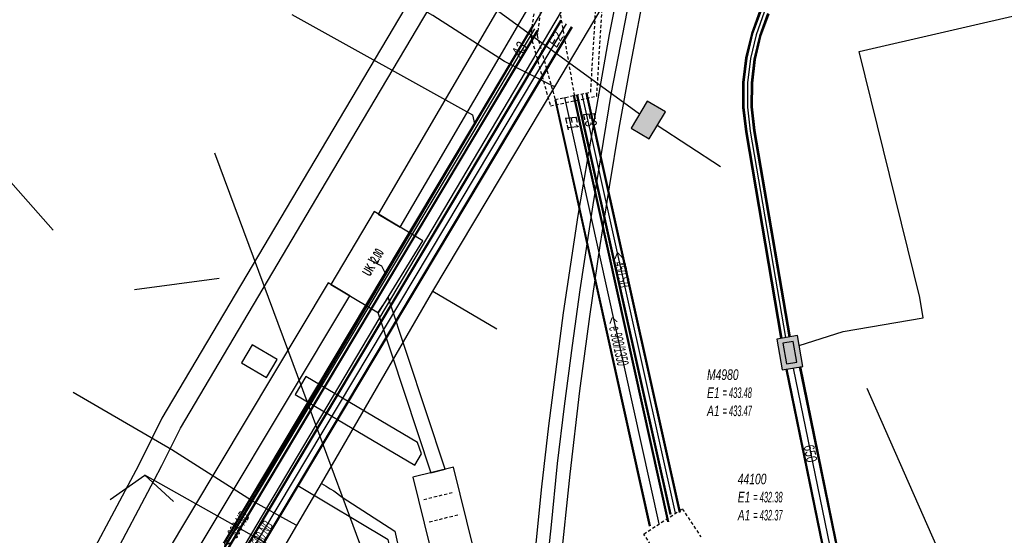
# Model space of a CAD drawing. Header units: metres. Extents: x 2695563 to 2696938, y 1260544 to 1262032.
# Tile 219 of 256: x 2696344 to 2696391, y 1261620 to 1261645. Entities that reach past the tile are written whole.
import ezdxf

# ---------------------------------------------------------------- set-up
doc = ezdxf.new("R2010")
doc.units = ezdxf.units.M
doc.linetypes.add('AUSGEZOGEN', pattern=[0])
doc.linetypes.add('STRICHLINIE2_S3', pattern=[0.25, 0.15, -0.1])
for name, color, linetype in [('AW_LK_ Haltung Text', 7, 'AUSGEZOGEN'), ('AW_LK_Ein-Auslauftext', 24, 'AUSGEZOGEN'), ('AW_LK_Haltung', 24, 'AUSGEZOGEN'), ('AW_LK_Normschacht Text', 24, 'AUSGEZOGEN'), ('AW_LK_Schacht Detaillinie', 24, 'AUSGEZOGEN'), ('AW_LK_Spezialbauwerk Detaillinie', 24, 'AUSGEZOGEN'), ('AW_LK_Spezialbauwerk Detailpolygon', 24, 'AUSGEZOGEN'), ('AW_LK_Trasselinie', 24, 'AUSGEZOGEN'), ('EW_Hoehenpunkt_Text', 7, 'AUSGEZOGEN'), ('EW_LK_Bauwerk_FL_Linie_Punkt', 1, 'AUSGEZOGEN'), ('EW_LK_Trasseabs', 1, 'AUSGEZOGEN'), ('EW_LK_Trasserand', 1, 'AUSGEZOGEN'), ('FM_LK_SW_BAUWERK', 94, 'AUSGEZOGEN'), ('FM_LK_SW_TRASSEKANTE', 94, 'AUSGEZOGEN'), ('FM_LK_SW_TRASSEKANTE_TEXT', 94, 'AUSGEZOGEN'), ('FW_LK_Leitung', 200, 'AUSGEZOGEN'), ('WA_LK_Leitung', 171, 'AUSGEZOGEN')]:
    doc.layers.add(name, color=color, linetype=linetype)
doc.styles.add('ARIAL', font='arial.ttf')
doc.styles.add('ARIALNARROW', font='ARIALN.TTF')
pattern_1 = [(0, (2703955, 1269100), (4050, 4050), [4050, -4050]), (90, (2703955, 1269100), (-4050, 4050), [4050, -4050])]
pattern_2 = [(0, (2708005, 1273150), (6075, 6075), [6075, -6075]), (90, (2708005, 1273150), (-6075, 6075), [6075, -6075])]

# ---------------------------------------------------------------- blocks, each defined once
blk = doc.blocks.new('COMPLEXOBJECT_1603')
at = {"layer": 'EW_LK_Trasserand', "color": 1, "linetype": 'AUSGEZOGEN', "transparency": 33554687}
blk.add_line((6337.745, 11615.16), (6337.702, 11614.09), dxfattribs=at)
for points in [[(6369.752, 11660.383), (6368.012, 11657.287), (6362.225, 11647.532), (6356.215, 11637.382), (6349.482, 11626.016), (6348.584, 11624.204), (6348.23, 11623.526), (6346.162, 11619.639)], [(6347.026, 11619.121), (6349.115, 11623.06), (6349.476, 11623.75), (6350.362, 11625.539), (6357.076, 11636.873), (6363.085, 11647.022), (6368.878, 11656.787), (6370.624, 11659.892), (6369.752, 11660.383)]]:
    blk.add_lwpolyline(points, dxfattribs=at)
for centre, radius, start, end in [((6338.386, 11624.104), 8.967, 265.902, 330.1362), ((6338.153, 11624.41), 10.33, 267.4976, 329.2028)]:
    blk.add_arc(centre, radius, start, end, dxfattribs=at)
blk = doc.blocks.new('COMPLEXOBJECT_1665')
at = {"layer": 'EW_LK_Trasserand', "color": 1, "linetype": 'AUSGEZOGEN', "transparency": 33554687}
blk.add_line((6345.292, 11614.062), (6345.763, 11613.044), dxfattribs=at)
blk.add_lwpolyline([(6349.245, 11616.494), (6358.441, 11631.856), (6357.412, 11632.472), (6348.288, 11617.23)], dxfattribs=at)
for centre, radius, start, end in [((6341.381, 11620.761), 7.757, 300.276, 332.9207), ((6342.354, 11619.967), 7.717, 296.2185, 333.2525)]:
    blk.add_arc(centre, radius, start, end, dxfattribs=at)

msp = doc.modelspace()

# ---------------------------------------------------------------- hatches: boundary and pattern name
at = {"layer": 'EW_LK_Bauwerk_FL_Linie_Punkt', "lineweight": 18, "transparency": 33554687}
h = msp.add_hatch(dxfattribs=at)
h.set_pattern_fill('MUSTER', color=1, scale=4050, style=0, pattern_type=2)
h.set_pattern_definition(pattern_1)
h.paths.add_polyline_path([(2696360.786, 1261630.842), (2696362.902, 1261634.287), (2696360.572, 1261635.677), (2696358.51, 1261632.205)], flags=0)
h = msp.add_hatch(dxfattribs=at)
h.set_pattern_fill('MUSTER', color=1, scale=4050, style=0, pattern_type=2)
h.set_pattern_definition(pattern_1)
h.paths.add_polyline_path([(2696364.027, 1261616.499), (2696365.969, 1261616.978), (2696364.363, 1261623.483), (2696362.421, 1261623.004)], flags=0)
at = {"layer": 'EW_LK_Trasserand', "lineweight": 18, "transparency": 33554687}
h = msp.add_hatch(dxfattribs=at)
h.set_pattern_fill('MUSTER', color=1, scale=6075, style=0, pattern_type=2)
h.set_pattern_definition(pattern_2)
h.paths.add_polyline_path([(2696361.816, 1261634.941), (2696387.511, 1261678.9), (2696386.46, 1261679.52), (2696360.763, 1261635.557)], flags=0)
h = msp.add_hatch(dxfattribs=at)
h.set_pattern_fill('MUSTER', color=1, scale=6075, style=0, pattern_type=2)
h.set_pattern_definition(pattern_2)
h.paths.add_polyline_path([(2696370.722, 1261660.193), (2696368.982, 1261657.097), (2696363.195, 1261647.342), (2696357.185, 1261637.192), (2696350.452, 1261625.826), (2696349.554, 1261624.014), (2696349.2, 1261623.336), (2696347.132, 1261619.449), (2696346.965, 1261619.171), (2696346.789, 1261618.899), (2696346.603, 1261618.633), (2696346.407, 1261618.375), (2696346.202, 1261618.123), (2696345.988, 1261617.88), (2696345.766, 1261617.644), (2696345.535, 1261617.416), (2696345.296, 1261617.197), (2696345.049, 1261616.986), (2696344.795, 1261616.785), (2696344.534, 1261616.593), (2696344.266, 1261616.411), (2696343.991, 1261616.238), (2696343.711, 1261616.076), (2696343.424, 1261615.923), (2696343.133, 1261615.781), (2696342.836, 1261615.65), (2696342.535, 1261615.53), (2696342.23, 1261615.42), (2696341.921, 1261615.322), (2696341.609, 1261615.235), (2696341.293, 1261615.159), (2696340.975, 1261615.095), (2696340.656, 1261615.042), (2696340.334, 1261615.001), (2696340.011, 1261614.971), (2696339.687, 1261614.953), (2696339.363, 1261614.947), (2696339.039, 1261614.953), (2696338.715, 1261614.97), (2696338.672, 1261613.9), (2696339.031, 1261613.891), (2696339.39, 1261613.894), (2696339.748, 1261613.909), (2696340.106, 1261613.937), (2696340.462, 1261613.977), (2696340.817, 1261614.03), (2696341.17, 1261614.095), (2696341.521, 1261614.172), (2696341.868, 1261614.262), (2696342.212, 1261614.363), (2696342.553, 1261614.476), (2696342.889, 1261614.601), (2696343.221, 1261614.738), (2696343.548, 1261614.886), (2696343.869, 1261615.045), (2696344.185, 1261615.216), (2696344.495, 1261615.397), (2696344.798, 1261615.589), (2696345.095, 1261615.791), (2696345.384, 1261616.004), (2696345.665, 1261616.226), (2696345.939, 1261616.458), (2696346.204, 1261616.7), (2696346.461, 1261616.95), (2696346.709, 1261617.209), (2696346.948, 1261617.477), (2696347.178, 1261617.753), (2696347.398, 1261618.037), (2696347.607, 1261618.328), (2696347.807, 1261618.626), (2696347.996, 1261618.931), (2696350.085, 1261622.87), (2696350.446, 1261623.56), (2696351.332, 1261625.349), (2696358.046, 1261636.683), (2696364.055, 1261646.832), (2696369.848, 1261656.597), (2696371.594, 1261659.702)], flags=0)
h = msp.add_hatch(dxfattribs=at)
h.set_pattern_fill('MUSTER', color=1, scale=6075, style=0, pattern_type=2)
h.set_pattern_definition(pattern_2)
h.paths.add_polyline_path([(2696346.733, 1261612.854), (2696346.877, 1261612.927), (2696347.019, 1261613.002), (2696347.159, 1261613.081), (2696347.298, 1261613.162), (2696347.435, 1261613.246), (2696347.57, 1261613.334), (2696347.704, 1261613.423), (2696347.835, 1261613.516), (2696347.965, 1261613.612), (2696348.092, 1261613.71), (2696348.218, 1261613.81), (2696348.341, 1261613.914), (2696348.462, 1261614.02), (2696348.581, 1261614.128), (2696348.698, 1261614.239), (2696348.812, 1261614.352), (2696348.924, 1261614.468), (2696349.033, 1261614.586), (2696349.14, 1261614.706), (2696349.245, 1261614.828), (2696349.347, 1261614.953), (2696349.446, 1261615.079), (2696349.543, 1261615.208), (2696349.637, 1261615.339), (2696349.728, 1261615.471), (2696349.816, 1261615.606), (2696349.902, 1261615.742), (2696349.984, 1261615.88), (2696350.064, 1261616.02), (2696350.141, 1261616.161), (2696350.215, 1261616.304), (2696359.411, 1261631.666), (2696358.382, 1261632.282), (2696349.258, 1261617.04), (2696349.192, 1261616.914), (2696349.124, 1261616.789), (2696349.053, 1261616.665), (2696348.98, 1261616.542), (2696348.905, 1261616.421), (2696348.827, 1261616.301), (2696348.748, 1261616.183), (2696348.666, 1261616.066), (2696348.582, 1261615.951), (2696348.496, 1261615.837), (2696348.408, 1261615.725), (2696348.318, 1261615.615), (2696348.226, 1261615.506), (2696348.132, 1261615.399), (2696348.036, 1261615.293), (2696347.938, 1261615.19), (2696347.838, 1261615.088), (2696347.736, 1261614.988), (2696347.633, 1261614.89), (2696347.528, 1261614.794), (2696347.421, 1261614.7), (2696347.312, 1261614.607), (2696347.201, 1261614.517), (2696347.089, 1261614.429), (2696346.976, 1261614.343), (2696346.86, 1261614.259), (2696346.744, 1261614.177), (2696346.625, 1261614.098), (2696346.506, 1261614.02), (2696346.384, 1261613.945), (2696346.262, 1261613.872)], flags=0)
h = msp.add_hatch(dxfattribs=at)
h.set_pattern_fill('MUSTER', color=1, scale=6075, style=0, pattern_type=2)
h.set_pattern_definition(pattern_2)
h.paths.add_polyline_path([(2696363.963, 1261623.384), (2696361.248, 1261631.596), (2696360.754, 1261630.862), (2696363.281, 1261623.216)], flags=0)
h = msp.add_hatch(dxfattribs=at)
h.set_pattern_fill('MUSTER', color=1, scale=6075, style=0, pattern_type=2)
h.set_pattern_definition(pattern_2)
h.paths.add_polyline_path([(2696355.95, 1261628.619), (2696354.752, 1261629.326), (2696354.244, 1261628.464), (2696355.442, 1261627.758)], flags=0)
h = msp.add_hatch(dxfattribs=at)
h.set_pattern_fill('MUSTER', color=1, scale=6075, style=0, pattern_type=2)
h.set_pattern_definition(pattern_2)
h.paths.add_polyline_path([(2696362.836, 1261624.124), (2696362.647, 1261624.669), (2696357.321, 1261627.81), (2696356.808, 1261626.952), (2696362.518, 1261623.584)], flags=0)
at = {"layer": 'FM_LK_SW_BAUWERK', "transparency": 33554687}
for points in [[(2696372.837, 1261639.661), (2696373.697, 1261639.15), (2696374.463, 1261640.44), (2696373.603, 1261640.951)], [(2696380.763, 1261629.773), (2696379.778, 1261629.598), (2696380.04, 1261628.122), (2696381.025, 1261628.296)], [(2696380.56, 1261629.483), (2696380.068, 1261629.396), (2696380.243, 1261628.411), (2696380.735, 1261628.499)]]:
    msp.add_hatch(color=7, dxfattribs=at).paths.add_polyline_path(points)

# ---------------------------------------------------------------- linework, layer by layer
at = {"layer": 'AW_LK_Haltung', "linetype": 'AUSGEZOGEN', "transparency": 33554687}
for p, q in [((2696349.157, 1261610.793), (2696369.476, 1261644.799)), ((2696349.174, 1261610.783), (2696369.493, 1261644.789)), ((2696349.192, 1261610.772), (2696369.511, 1261644.778)), ((2696349.672, 1261610.486), (2696369.991, 1261644.492)), ((2696349.69, 1261610.475), (2696370.009, 1261644.481)), ((2696349.707, 1261610.465), (2696370.026, 1261644.471)), ((2696368.082, 1261644.475), (2696365.072, 1261639.43)), ((2696368.099, 1261644.465), (2696365.089, 1261639.42)), ((2696368.116, 1261644.455), (2696365.106, 1261639.41)), ((2696368.34, 1261644.321), (2696365.33, 1261639.276)), ((2696368.357, 1261644.311), (2696365.347, 1261639.266)), ((2696368.374, 1261644.301), (2696365.364, 1261639.256)), ((2696373.71, 1261620.679), (2696369.205, 1261641.013)), ((2696373.73, 1261620.684), (2696369.225, 1261641.018)), ((2696373.749, 1261620.688), (2696369.244, 1261641.022)), ((2696374.589, 1261620.874), (2696370.084, 1261641.208)), ((2696374.608, 1261620.878), (2696370.103, 1261641.212)), ((2696374.628, 1261620.883), (2696370.123, 1261641.217)), ((2696374.7, 1261621.233), (2696370.247, 1261641.22)), ((2696374.722, 1261621.238), (2696370.269, 1261641.225)), ((2696374.744, 1261621.243), (2696370.291, 1261641.23)), ((2696375.14, 1261621.331), (2696370.687, 1261641.318)), ((2696375.162, 1261621.336), (2696370.709, 1261641.323)), ((2696375.184, 1261621.341), (2696370.731, 1261641.328)), ((2696365.072, 1261639.43), (2696343.932, 1261604.086)), ((2696365.089, 1261639.42), (2696343.949, 1261604.076)), ((2696365.106, 1261639.41), (2696343.966, 1261604.066)), ((2696365.33, 1261639.276), (2696344.19, 1261603.932)), ((2696365.347, 1261639.266), (2696344.207, 1261603.922)), ((2696365.364, 1261639.256), (2696344.224, 1261603.912))]:
    msp.add_line(p, q, dxfattribs=at)
at = {"layer": 'AW_LK_Haltung', "color": 255, "transparency": 33554687}
for p, q in [((2696349.432, 1261610.629), (2696369.751, 1261644.635)), ((2696368.228, 1261644.388), (2696365.218, 1261639.343)), ((2696374.169, 1261620.781), (2696369.664, 1261641.115)), ((2696374.942, 1261621.287), (2696370.489, 1261641.274)), ((2696365.218, 1261639.343), (2696344.078, 1261603.999))]:
    msp.add_line(p, q, dxfattribs=at)
at = {"layer": 'AW_LK_Haltung', "color": 24, "linetype": 'AUSGEZOGEN', "transparency": 33554687}
msp.add_line((2696353.179, 1261632.49), (2696349.145, 1261631.942), dxfattribs=at)
for points in [[(2696368.828, 1261618.825), (2696369.014, 1261620.58), (2696369.321, 1261623.659), (2696369.658, 1261626.399), (2696370.027, 1261629.293), (2696370.395, 1261631.942), (2696371.013, 1261635.994), (2696371.892, 1261641.351), (2696372.869, 1261646.361)], [(2696356.65, 1261645.08), (2696365.267, 1261640.298), (2696365.353, 1261639.86)], [(2696360.274, 1261633.423), (2696360.918, 1261633.096), (2696361.094, 1261632.74)], [(2696361.548, 1261618.831), (2696361.239, 1261620.027), (2696356.931, 1261622.599)]]:
    msp.add_lwpolyline(points, dxfattribs=at)
at = {"layer": 'AW_LK_Schacht Detaillinie', "color": 24, "linetype": 'STRICHLINIE2_S3', "transparency": 33554687}
for p, q in [((2696373.433, 1261620.298), (2696375.272, 1261621.504)), ((2696375.272, 1261621.504), (2696376.15, 1261620.166)), ((2696374.31, 1261618.96), (2696373.433, 1261620.298))]:
    msp.add_line(p, q, dxfattribs=at)
at = {"layer": 'AW_LK_Spezialbauwerk Detaillinie', "color": 24, "linetype": 'STRICHLINIE2_S3', "transparency": 33554687}
msp.add_line((2696370.133, 1261641.208), (2696369.3, 1261646.059), dxfattribs=at)
at = {"layer": 'AW_LK_Spezialbauwerk Detailpolygon', "color": 24, "linetype": 'STRICHLINIE2_S3', "transparency": 33554687}
for points in [[(2696368.426, 1261646.842), (2696368.04, 1261644.06), (2696368.98, 1261640.72), (2696371.192, 1261641.186), (2696371.503, 1261646.348), (2696370.332, 1261647.053), (2696369.731, 1261646.055), (2696368.426, 1261646.842)], [(2696370.418, 1261646.71), (2696369.816, 1261645.712), (2696368.668, 1261646.404), (2696368.346, 1261644.081), (2696369.206, 1261641.023), (2696370.903, 1261641.38), (2696371.196, 1261646.241), (2696370.418, 1261646.71)]]:
    msp.add_lwpolyline(points, close=True, dxfattribs=at)
at = {"layer": 'AW_LK_Trasselinie', "color": 24, "linetype": 'AUSGEZOGEN', "transparency": 33554687}
for points in [[(2696368.208, 1261618.908), (2696368.579, 1261622.557), (2696368.913, 1261625.457), (2696369.599, 1261630.854), (2696370.307, 1261635.496), (2696371.055, 1261639.876), (2696371.804, 1261644.13), (2696372.573, 1261648.011)], [(2696369.455, 1261618.766), (2696369.925, 1261623.16), (2696370.389, 1261627.135), (2696370.854, 1261630.67), (2696371.361, 1261634.052), (2696371.797, 1261636.861), (2696372.261, 1261639.651), (2696372.809, 1261642.718), (2696373.526, 1261646.497)]]:
    msp.add_lwpolyline(points, dxfattribs=at)
at = {"layer": 'EW_LK_Bauwerk_FL_Linie_Punkt', "color": 1, "linetype": 'AUSGEZOGEN', "transparency": 33554687}
for p, q in [((2696357.633, 1261625.94), (2696352.979, 1261638.466)), ((2696393.223, 1261606.524), (2696384.086, 1261627.24))]:
    msp.add_line(p, q, dxfattribs=at)
at = {"layer": 'EW_LK_Bauwerk_FL_Linie_Punkt', "color": 1, "linetype": 'STRICHLINIE2_S3', "transparency": 33554687}
for p, q in [((2696362.94, 1261621.947), (2696364.396, 1261622.307)), ((2696363.203, 1261620.879), (2696364.66, 1261621.239))]:
    msp.add_line(p, q, dxfattribs=at)
at = {"layer": 'EW_LK_Bauwerk_FL_Linie_Punkt', "color": 1, "linetype": 'AUSGEZOGEN', "transparency": 33554687}
for points in [[(2696360.786, 1261630.842), (2696362.902, 1261634.287), (2696360.572, 1261635.677), (2696358.51, 1261632.205), (2696360.786, 1261630.842)], [(2696364.027, 1261616.499), (2696365.969, 1261616.978), (2696364.363, 1261623.483), (2696362.421, 1261623.004), (2696364.027, 1261616.499)]]:
    msp.add_lwpolyline(points, close=True, dxfattribs=at)
at = {"layer": 'EW_LK_Trasseabs', "color": 1, "linetype": 'AUSGEZOGEN', "transparency": 33554687}
for p, q in [((2696360.104, 1261619.287), (2696357.633, 1261625.94)), ((2696347.981, 1261621.945), (2696349.643, 1261623.103)), ((2696359.932, 1261617.327), (2696349.643, 1261623.103)), ((2696351.004, 1261621.849), (2696349.643, 1261623.103))]:
    msp.add_line(p, q, dxfattribs=at)
at = {"layer": 'EW_LK_Trasserand', "color": 1, "linetype": 'AUSGEZOGEN', "transparency": 33554687}
for points in [[(2696361.816, 1261634.941), (2696387.511, 1261678.9), (2696386.46, 1261679.52), (2696360.763, 1261635.557), (2696361.816, 1261634.941)], [(2696363.963, 1261623.384), (2696361.248, 1261631.596), (2696360.754, 1261630.862), (2696363.281, 1261623.216), (2696363.963, 1261623.384)], [(2696355.95, 1261628.619), (2696354.752, 1261629.326), (2696354.244, 1261628.464), (2696355.442, 1261627.758), (2696355.95, 1261628.619)], [(2696362.836, 1261624.124), (2696362.647, 1261624.669), (2696357.321, 1261627.81), (2696356.808, 1261626.952), (2696362.518, 1261623.584), (2696362.836, 1261624.124)]]:
    msp.add_lwpolyline(points, close=True, dxfattribs=at)
at = {"layer": 'FM_LK_SW_BAUWERK', "color": 94, "transparency": 33554687}
for points in [[(2696372.837, 1261639.661), (2696373.697, 1261639.15), (2696374.463, 1261640.44), (2696373.603, 1261640.951), (2696372.837, 1261639.661)], [(2696380.763, 1261629.773), (2696379.778, 1261629.598), (2696380.04, 1261628.122), (2696381.025, 1261628.296), (2696380.763, 1261629.773)], [(2696380.56, 1261629.483), (2696380.068, 1261629.396), (2696380.243, 1261628.411), (2696380.735, 1261628.499), (2696380.56, 1261629.483)]]:
    msp.add_lwpolyline(points, close=True, dxfattribs=at)
at = {"layer": 'FM_LK_SW_TRASSEKANTE', "color": 94, "linetype": 'AUSGEZOGEN', "transparency": 33554687}
for p, q in [((2696373.234, 1261640.329), (2696362.286, 1261648.289)), ((2696377.09, 1261637.804), (2696374.069, 1261639.777))]:
    msp.add_line(p, q, dxfattribs=at)
at = {"layer": 'FM_LK_SW_TRASSEKANTE', "linetype": 'AUSGEZOGEN', "transparency": 33554687}
for p, q in [((2696378.969, 1261645.284), (2696378.564, 1261644.168)), ((2696378.998, 1261645.271), (2696378.595, 1261644.159)), ((2696379.028, 1261645.258), (2696378.626, 1261644.15)), ((2696379.337, 1261645.126), (2696378.948, 1261644.053)), ((2696379.366, 1261645.113), (2696378.979, 1261644.044)), ((2696379.396, 1261645.1), (2696379.009, 1261644.035)), ((2696378.564, 1261644.168), (2696378.29, 1261643.013)), ((2696378.595, 1261644.159), (2696378.322, 1261643.008)), ((2696378.626, 1261644.15), (2696378.353, 1261643.002)), ((2696378.948, 1261644.053), (2696378.685, 1261642.943)), ((2696378.979, 1261644.044), (2696378.716, 1261642.938)), ((2696379.009, 1261644.035), (2696378.748, 1261642.932)), ((2696378.29, 1261643.013), (2696378.15, 1261641.835)), ((2696378.322, 1261643.008), (2696378.182, 1261641.833)), ((2696378.353, 1261643.002), (2696378.214, 1261641.831)), ((2696378.685, 1261642.943), (2696378.55, 1261641.811)), ((2696378.716, 1261642.938), (2696378.582, 1261641.809)), ((2696378.748, 1261642.932), (2696378.614, 1261641.807)), ((2696378.15, 1261641.835), (2696378.147, 1261640.648)), ((2696378.182, 1261641.833), (2696378.179, 1261640.65)), ((2696378.214, 1261641.831), (2696378.211, 1261640.652)), ((2696378.55, 1261641.811), (2696378.547, 1261640.67)), ((2696378.582, 1261641.809), (2696378.579, 1261640.672)), ((2696378.614, 1261641.807), (2696378.611, 1261640.673)), ((2696378.147, 1261640.648), (2696378.278, 1261639.475)), ((2696378.179, 1261640.65), (2696378.31, 1261639.48)), ((2696378.211, 1261640.652), (2696378.342, 1261639.484)), ((2696378.547, 1261640.67), (2696378.674, 1261639.532)), ((2696378.579, 1261640.672), (2696378.706, 1261639.536)), ((2696378.611, 1261640.673), (2696378.738, 1261639.541)), ((2696378.278, 1261639.475), (2696379.962, 1261629.633)), ((2696378.31, 1261639.48), (2696379.994, 1261629.638)), ((2696378.342, 1261639.484), (2696380.025, 1261629.644)), ((2696378.674, 1261639.532), (2696380.357, 1261629.7)), ((2696378.706, 1261639.536), (2696380.388, 1261629.706)), ((2696378.738, 1261639.541), (2696380.42, 1261629.711)), ((2696380.902, 1261628.285), (2696384.265, 1261611.894)), ((2696380.214, 1261628.143), (2696383.577, 1261611.752)), ((2696380.24, 1261628.149), (2696383.603, 1261611.758)), ((2696380.265, 1261628.154), (2696383.628, 1261611.763)), ((2696380.851, 1261628.274), (2696384.214, 1261611.883)), ((2696380.876, 1261628.279), (2696384.239, 1261611.888))]:
    msp.add_line(p, q, dxfattribs=at)
at = {"layer": 'FM_LK_SW_TRASSEKANTE', "color": 255, "transparency": 33554687}
for p, q in [((2696379.182, 1261645.192), (2696378.787, 1261644.101)), ((2696378.787, 1261644.101), (2696378.519, 1261642.973)), ((2696378.519, 1261642.973), (2696378.382, 1261641.821)), ((2696378.382, 1261641.821), (2696378.379, 1261640.661)), ((2696378.379, 1261640.661), (2696378.508, 1261639.508)), ((2696378.508, 1261639.508), (2696380.191, 1261629.672)), ((2696380.558, 1261628.214), (2696383.921, 1261611.823))]:
    msp.add_line(p, q, dxfattribs=at)
at = {"layer": 'FM_LK_SW_TRASSEKANTE', "color": 94, "linetype": 'AUSGEZOGEN', "transparency": 33554687}
for points in [[(2696380.848, 1261629.295), (2696382.94, 1261629.95), (2696386.76, 1261630.61), (2696386.6, 1261631.58), (2696383.7, 1261643.32), (2696429.93, 1261653.981), (2696428.63, 1261659.24), (2696422.99, 1261667.72), (2696413.57, 1261688.64), (2696456.67, 1261707.21)], [(2696337.514, 1261643.593), (2696341.554, 1261638.973), (2696345.258, 1261634.783)]]:
    msp.add_lwpolyline(points, dxfattribs=at)
at = {"layer": 'FW_LK_Leitung', "color": 200, "linetype": 'AUSGEZOGEN', "transparency": 33554687}
for points in [[(2696411.257, 1261656.245), (2696403.908, 1261654.529), (2696371.227, 1261649.726), (2696342.973, 1261602.087), (2696302.705, 1261627.741), (2696298.927, 1261621.786)], [(2696410.624, 1261655.276), (2696404.057, 1261653.742), (2696371.721, 1261648.99), (2696343.239, 1261600.969), (2696302.951, 1261626.635), (2696299.603, 1261621.357)]]:
    msp.add_lwpolyline(points, dxfattribs=at)
at = {"layer": 'WA_LK_Leitung', "color": 7, "linetype": 'AUSGEZOGEN', "transparency": 33554687}
for p, q in [((2696363.37, 1261631.877), (2696366.42, 1261630.089)), ((2696358.057, 1261622.715), (2696358.287, 1261622.574)), ((2696358.287, 1261622.574), (2696358.483, 1261622.454)), ((2696358.483, 1261622.454), (2696358.646, 1261622.354)), ((2696358.646, 1261622.354), (2696359.044, 1261622.053))]:
    msp.add_line(p, q, dxfattribs=at)
for points in [[(2696358.057, 1261622.715), (2696363.37, 1261631.877), (2696369.186, 1261641.62), (2696375.864, 1261652.884), (2696377.387, 1261655.416)], [(2696366.79, 1261642.835), (2696363.372, 1261645.029), (2696358.343, 1261647.912)], [(2696369.186, 1261641.62), (2696368.99, 1261641.719), (2696366.79, 1261642.835)], [(2696354.722, 1261621.89), (2696350.922, 1261624.318), (2696346.221, 1261627.046)], [(2696352.555, 1261613.305), (2696356.878, 1261620.707), (2696358.057, 1261622.715)], [(2696356.878, 1261620.707), (2696356.685, 1261620.813), (2696354.722, 1261621.89)], [(2696359.044, 1261622.053), (2696361.56, 1261620.44), (2696362.173, 1261617.657)]]:
    msp.add_lwpolyline(points, dxfattribs=at)

# ---------------------------------------------------------------- block references
at = {"layer": 'EW_LK_Trasserand', "color": 1, "linetype": 'AUSGEZOGEN', "lineweight": -3, "transparency": 33554687}
for name in ['COMPLEXOBJECT_1603', 'COMPLEXOBJECT_1665']:
    msp.add_blockref(name, (2690000.97, 1249999.81), dxfattribs=at)

# ---------------------------------------------------------------- texts
at = {"layer": 'AW_LK_ Haltung Text', "color": 24, "transparency": 33554687, "char_height": 0.55705, "attachment_point": 5, "style": 'ARIAL'}
for s, insert, width, rotation in [('\\A1;{\\fArial|i1|b0;\\H0.557054;\\W0.700000;\\C24;< \\W0.490000;450 SB}\\P', (2696372.352, 1261632.907), 2.45674, 281.5443), ('\\A1;{\\fArial|i1|b0;\\H0.557054;\\W0.700000;\\C24;< \\W0.490000;e 900/1350}\\P', (2696372.195, 1261629.504), 3.40438, 282.5829), ('\\A1;{\\fArial|i1|b0;\\H0.557054;\\W0.700000;\\C24;< \\W0.490000;300 NB}\\P', (2696353.977, 1261620.534), 2.48945, 59.5449), ('\\A1;{\\fArial|i1|b0;\\H0.557054;\\W0.700000;\\C24;> \\W0.490000;600 NB}\\P', (2696355.109, 1261620.096), 2.48945, 59.7132)]:
    msp.add_mtext(s, dxfattribs=dict(at, insert=insert, width=width, rotation=rotation))
at = {"layer": 'AW_LK_Ein-Auslauftext', "color": 24, "transparency": 33554687, "char_height": 0.55705, "attachment_point": 7, "style": 'ARIAL'}
for s, insert, width, rotation in [('\\A1;{\\fArial|i1|b0;\\H0.557054;\\W0.700000;\\C24;E2}\\P', (2696369.285, 1261643.468), 0.86376, 59.1408), ('\\A1;{\\fArial|i1|b0;\\H0.557054;\\W0.700000;\\C24;A3}\\P', (2696367.575, 1261642.965), 0.86376, 59.1147), ('\\A1;{\\fArial|i1|b0;\\H0.557054;\\W0.700000;\\C24;E1}\\P', (2696369.67, 1261640.167), 0.85544, 282.492), ('\\A1;{\\fArial|i1|b0;\\H0.557054;\\W0.700000;\\C24;E3}\\P', (2696370.518, 1261640.336), 0.86376, 282.5595)]:
    msp.add_mtext(s, dxfattribs=dict(at, insert=insert, width=width, rotation=rotation))
at = {"layer": 'AW_LK_Normschacht Text', "color": 24, "transparency": 33554687, "char_height": 0.50641, "attachment_point": 1, "line_spacing_factor": 1.024096, "style": 'ARIAL'}
for s, insert, width in [('\\A1;{\\fArial|i1|b0;\\H0.506413;\\W0.696409;\\C24;M4980}\\P{\\fArial|i1|b0;\\H0.505000;\\W0.696409;\\C24;E1 \\W0.487486;= 433.48}\\P{\\fArial|i1|b0;\\H0.505000;\\W0.696409;\\C24;A1 \\W0.487486;= 433.47}\\P', (2696376.45, 1261628.155), 2.82211), ('\\A1;{\\fArial|i1|b0;\\H0.506413;\\W0.696409;\\C24;44100}\\P{\\fArial|i1|b0;\\H0.505000;\\W0.696409;\\C24;E1 \\W0.487486;= 432.38}\\P{\\fArial|i1|b0;\\H0.505000;\\W0.696409;\\C24;A1 \\W0.487486;= 432.37}\\P', (2696377.916, 1261623.176), 2.81891)]:
    msp.add_mtext(s, dxfattribs=dict(at, insert=insert, width=width))
at = {"layer": 'EW_Hoehenpunkt_Text', "color": 1, "transparency": 33554687, "insert": (2696360.52, 1261633.258), "char_height": 0.45675, "width": 1.62702, "attachment_point": 5, "rotation": 59.8374, "style": 'ARIALNARROW'}
msp.add_mtext('\\A1;{\\fArial Narrow|i0|b1;\\H0.456750;\\W0.700000;\\C1;UK \\W0.490000;-2.00}\\P', dxfattribs=at)
at = {"layer": 'FM_LK_SW_TRASSEKANTE_TEXT', "color": 94, "transparency": 33554687, "insert": (2696381.369, 1261624.205), "char_height": 0.50638, "width": 1.28184, "attachment_point": 5, "rotation": 281.4435, "style": 'ARIAL'}
msp.add_mtext('\\W0.70; 650 ', dxfattribs=at)

doc.saveas('drawing.dxf')
